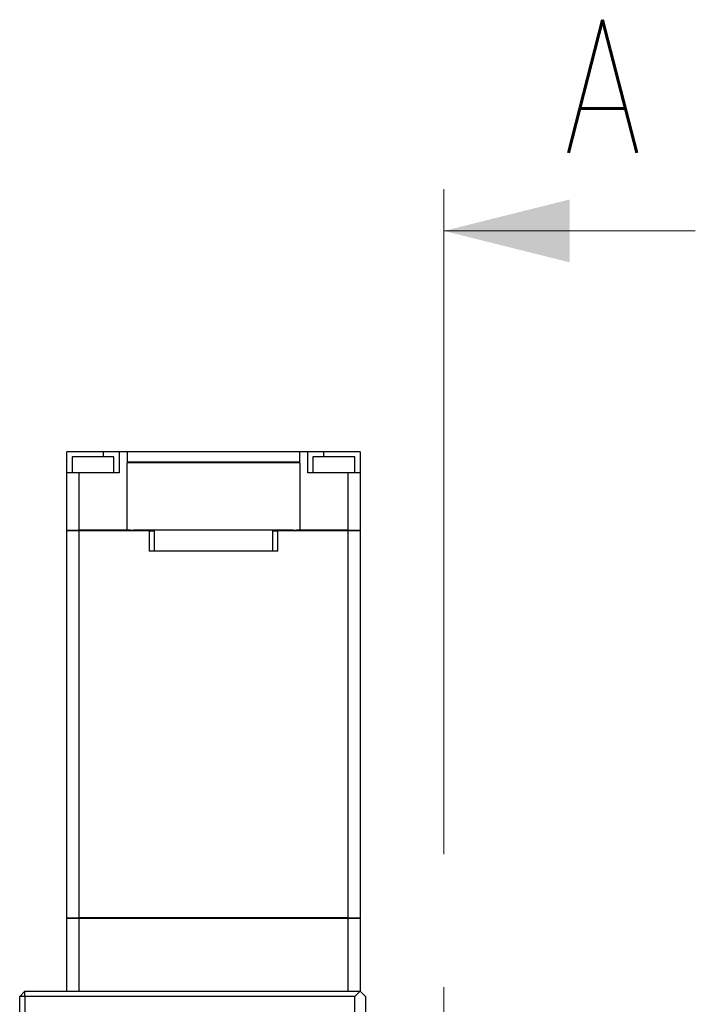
# Model space of a CAD drawing. Header units: millimetres. Extents: x 0 to 354, y -2 to 231.
# Tile 4 of 13: x 3 to 35, y 184 to 231. Entities that reach past the tile are written whole.
import ezdxf

# ---------------------------------------------------------------- set-up
doc = ezdxf.new("R2010")
doc.units = ezdxf.units.MM
doc.linetypes.add('CENTER', pattern=[50.8, 31.75, -6.35, 6.35, -6.35])
doc.styles.add('SLDTEXTSTYLE1', font='TXT', dxfattribs={"width": 0.75, "bigfont": 'bigfont'})

msp = doc.modelspace()

# ---------------------------------------------------------------- linework, layer by layer
at = {"color": 7, "linetype": 'CENTER', "lineweight": 18}
msp.add_line((23.25, 222.89972751), (23.25, 93.31966361), dxfattribs=at)
at = {"color": 7, "linetype": 'Continuous', "lineweight": 18}
msp.add_line((35.25, 220.89972751), (23.25, 220.89972751), dxfattribs=at)
at = {"color": 7, "linetype": 'Continuous', "lineweight": 25}
for p, q in [((5.25, 209.35966979), (5.25, 210.35966979)), ((7, 210.35966979), (5.25, 210.35966979)), ((5.5, 210.10966979), (5.5, 209.35966979)), ((7.5, 210.10966979), (5.5, 210.10966979)), ((7, 210.10966979), (7, 210.35966979)), ((7.75, 210.35966979), (7, 210.35966979)), ((7.5, 209.35966979), (7.5, 210.10966979)), ((7.75, 210.35966979), (7.75, 209.35966979)), ((8.13548902, 210.35966979), (7.75, 210.35966979)), ((8.125, 210.25966979), (8.125, 209.85966979)), ((8.13548902, 210.25966979), (8.125, 210.25966979)), ((8.13548902, 210.35966979), (8.13548902, 210.25966979)), ((8.29005969, 210.35966979), (8.13548902, 210.35966979)), ((8.43969429, 210.35966979), (8.29005969, 210.35966979)), ((16.06030571, 210.35966979), (8.43969429, 210.35966979)), ((16.20994031, 210.35966979), (16.06030571, 210.35966979)), ((16.36451098, 210.35966979), (16.20994031, 210.35966979)), ((16.36451098, 210.25966979), (16.36451098, 210.35966979)), ((16.75, 210.35966979), (16.36451098, 210.35966979)), ((16.375, 210.25966979), (16.36451098, 210.25966979)), ((16.375, 209.85966979), (16.375, 210.25966979)), ((16.75, 209.35966979), (16.75, 210.35966979)), ((17.5, 210.35966979), (16.75, 210.35966979)), ((17, 210.10966979), (17, 209.35966979)), ((19, 210.10966979), (17, 210.10966979)), ((17.5, 210.35966979), (17.5, 210.10966979)), ((19.25, 210.35966979), (17.5, 210.35966979)), ((19, 209.35966979), (19, 210.10966979)), ((19.25, 210.35966979), (19.25, 209.35966979)), ((8.29005969, 209.85966979), (8.125, 209.85966979)), ((8.125, 206.60966979), (8.125, 209.83466979)), ((8.29005969, 209.83466979), (8.125, 209.83466979)), ((8.15, 209.85966979), (8.15, 209.83466979)), ((8.43969429, 209.85966979), (8.29005969, 209.85966979)), ((8.43969429, 209.83466979), (8.29005969, 209.83466979)), ((16.06030571, 209.85966979), (8.43969429, 209.85966979)), ((16.06030571, 209.83466979), (8.43969429, 209.83466979)), ((16.20994031, 209.85966979), (16.06030571, 209.85966979)), ((16.20994031, 209.83466979), (16.06030571, 209.83466979)), ((16.375, 209.85966979), (16.20994031, 209.85966979)), ((16.375, 209.83466979), (16.20994031, 209.83466979)), ((16.35, 209.83466979), (16.35, 209.85966979)), ((16.375, 209.83466979), (16.375, 206.60966979)), ((5.25, 206.60966979), (5.25, 209.35966979)), ((5.82738371, 209.35966979), (5.25, 209.35966979)), ((5.82738371, 209.35966979), (5.82738371, 206.60966979)), ((7.75, 209.35966979), (5.82738371, 209.35966979)), ((18.67261629, 209.35966979), (16.75, 209.35966979)), ((18.67261629, 206.60966979), (18.67261629, 209.35966979)), ((19.25, 209.35966979), (18.67261629, 209.35966979)), ((19.25, 209.35966979), (19.25, 206.60966979)), ((5.25, 206.60966979), (5.82738371, 206.60966979)), ((5.25, 188.10966979), (5.25, 206.58466979)), ((5.82738371, 206.58466979), (5.25, 206.58466979)), ((5.255, 206.60966979), (5.255, 206.58466979)), ((8.125, 206.60966979), (5.82738371, 206.60966979)), ((5.82738371, 206.58466979), (5.82738371, 188.10966979)), ((9.1735, 206.58466979), (5.82738371, 206.58466979)), ((5.82933025, 206.58466979), (5.82933025, 206.60966979)), ((8.29005969, 206.60966979), (8.125, 206.60966979)), ((8.29005969, 206.60966979), (8.43969429, 206.60966979)), ((16.06030571, 206.60966979), (8.43969429, 206.60966979)), ((9.1735, 206.58466979), (9.1735, 205.60966979)), ((9.1735, 206.58466979), (9.4235, 206.58466979)), ((9.4235, 206.60966979), (9.4235, 205.60966979)), ((15.0765, 205.60966979), (15.0765, 206.60966979)), ((15.0765, 206.58466979), (15.3265, 206.58466979)), ((15.3265, 205.60966979), (15.3265, 206.58466979)), ((18.67261629, 206.58466979), (15.3265, 206.58466979)), ((16.06030571, 206.60966979), (16.20994031, 206.60966979)), ((16.375, 206.60966979), (16.20994031, 206.60966979)), ((18.67261629, 206.60966979), (16.375, 206.60966979)), ((18.67066975, 206.60966979), (18.67066975, 206.58466979)), ((18.67261629, 206.60966979), (19.25, 206.60966979)), ((18.67261629, 188.10966979), (18.67261629, 206.58466979)), ((19.25, 206.58466979), (18.67261629, 206.58466979)), ((19.245, 206.58466979), (19.245, 206.60966979)), ((19.25, 206.58466979), (19.25, 188.10966979)), ((9.4235, 205.60966979), (9.1735, 205.60966979)), ((15.0765, 205.60966979), (9.4235, 205.60966979)), ((15.3265, 205.60966979), (15.0765, 205.60966979)), ((5.25, 188.10966979), (5.82738371, 188.10966979)), ((5.25, 184.60966979), (5.25, 188.08466979)), ((5.82738371, 188.08466979), (5.25, 188.08466979)), ((5.255, 188.10966979), (5.255, 188.08466979)), ((18.67261629, 188.10966979), (5.82738371, 188.10966979)), ((5.82738371, 188.08466979), (5.82738371, 184.60966979)), ((18.67261629, 188.08466979), (5.82738371, 188.08466979)), ((5.82933025, 188.08466979), (5.82933025, 188.10966979)), ((18.67066975, 188.10966979), (18.67066975, 188.08466979)), ((18.67261629, 188.10966979), (19.25, 188.10966979)), ((18.67261629, 184.60966979), (18.67261629, 188.08466979)), ((19.25, 188.08466979), (18.67261629, 188.08466979)), ((19.245, 188.08466979), (19.245, 188.10966979)), ((19.25, 188.08466979), (19.25, 184.60966979)), ((3.25, 184.60966979), (3, 184.35966979)), ((3.25, 184.35966979), (3, 184.35966979)), ((3, 175.85966979), (3, 184.35966979)), ((3.25, 184.35966979), (3.25, 184.60966979)), ((3.25, 184.60966979), (19.25, 184.60966979)), ((19, 184.35966979), (3.25, 184.35966979)), ((3.25, 184.35966979), (3.25, 176.10966979)), ((19, 184.35966979), (19.25, 184.60966979)), ((19, 182.10966979), (19, 184.35966979)), ((19.25, 184.60966979), (19.5, 184.35966979)), ((19.5, 184.35966979), (19.5, 182.10966979))]:
    msp.add_line(p, q, dxfattribs=at)
at = {"color": 7, "linetype": 'Continuous', "lineweight": 18}
msp.add_solid([(23.25, 220.89972751), (29.25, 219.39972751), (29.25, 222.39972751)], dxfattribs=at)

# ---------------------------------------------------------------- texts
at = {"color": 7, "linetype": 'Continuous', "insert": (28.9870125, 230.98287751), "char_height": 6.35, "attachment_point": 1, "style": 'SLDTEXTSTYLE1'}
msp.add_mtext('A', dxfattribs=at)

doc.saveas('drawing.dxf')
